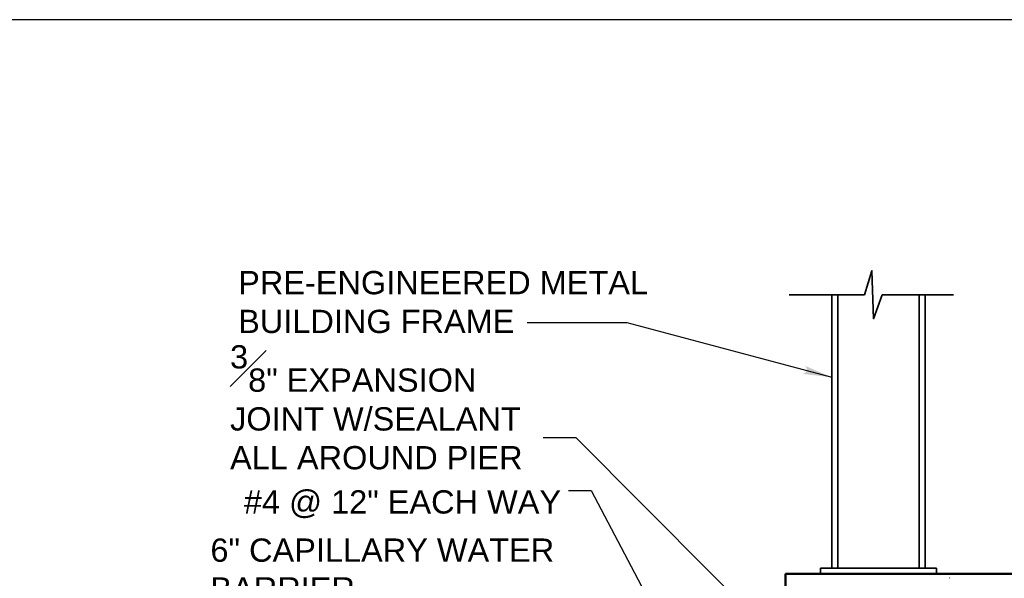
# Model space of a CAD drawing. Extents: x -312 to 328, y -156 to 292.
# Tile 48 of 89: x -179 to -94, y 244 to 292. Entities that reach past the tile are written whole.
import ezdxf

# ---------------------------------------------------------------- set-up
doc = ezdxf.new("R2010")
doc.units = 0
doc.header["$MEASUREMENT"] = 0
for name, color, linetype, lineweight in [('Level 1', 253, 'Continuous', 18), ('S-Anno-Brkl', 2, 'Continuous', 35), ('S-Anno-Patt', 152, 'Continuous', 18), ('S-Anno-Text', 53, 'Continuous', 25), ('S-Sect-Conc', 6, 'Continuous', 50), ('S-Sect-Shps', 3, 'Continuous', 35), ('S-Sect-Stls', 2, 'Continuous', 35)]:
    doc.layers.add(name, color=color, linetype=linetype, lineweight=lineweight)
doc.styles.add('NOTES', font='romans.shx')

msp = doc.modelspace()

# ---------------------------------------------------------------- hatches: boundary and pattern name
at = {"layer": 'S-Anno-Text', "extrusion": (0, 0, -1)}
msp.add_hatch(color=256, dxfattribs=at).paths.add_polyline_path([(108.83135, 261.00087), (111.1557, 261.99497), (111.10294, 261.92914), (111.02096, 261.80176), (110.9917, 261.68625), (110.99969, 261.57877), (111.03739, 261.49158), (111.11536, 261.40874), (111.24946, 261.33276), (111.34027, 261.29492)], flags=16)

# ---------------------------------------------------------------- linework, layer by layer
at = {"layer": 'Level 1', "color": 214, "linetype": 'Continuous', "lineweight": 25}
msp.add_3dface([(-311.9741, -156.26001), (328.0259, -156.26001), (328.0259, 291.73999), (-311.9741, 291.73999)], dxfattribs=at)
msp.add_3dface([(-311.9741, -156.26001), (328.0259, -156.26001), (328.0259, 291.73999), (-311.9741, 291.73999)], dxfattribs=at)
msp.add_3dface([(-311.9741, -156.26001), (328.0259, -156.26001), (328.0259, 291.73999), (-311.9741, 291.73999)], dxfattribs=at)
at = {"layer": 'S-Anno-Brkl'}
for p, q in [((-112.51972, 268.10399), (-106.03697, 268.10399)), ((-104.50535, 268.10399), (-98.3726, 268.10399))]:
    msp.add_line(p, q, dxfattribs=at)
at = {"layer": 'S-Anno-Brkl', "flags": 128}
msp.add_lwpolyline([(-104.50535, 268.10399), (-105.27235, 266.04162), (-105.39035, 270.16637), (-106.03697, 268.10399)], dxfattribs=at)
at = {"layer": 'S-Anno-Patt'}
for p, q in [((-109.13985, 244.09112), (-109.18735, 244.07762)), ((-98.68497, 243.76162), (-98.73247, 243.74812))]:
    msp.add_line(p, q, dxfattribs=at)
at = {"layer": 'S-Anno-Text', "flags": 128}
for points in [[(-135.04797, 265.70137), (-126.46922, 265.70137), (-108.83135, 261.00087)], [(-133.6581, 255.81424), (-130.83947, 255.81424), (-113.20635, 238.10399)], [(-131.48697, 251.27574), (-129.5446, 251.27574), (-121.77522, 236.52599)]]:
    msp.add_lwpolyline(points, dxfattribs=at)
at = {"layer": 'S-Sect-Conc'}
for p, q in [((-112.83135, 202.10399), (-112.83135, 244.10399)), ((-112.83135, 244.10399), (-92.83097, 244.10399))]:
    msp.add_line(p, q, dxfattribs=at)
at = {"layer": 'S-Sect-Shps'}
for p, q in [((-109.83135, 244.60399), (-99.83135, 244.60399)), ((-109.83135, 244.10399), (-109.83135, 244.60399)), ((-99.83135, 244.10399), (-99.83135, 244.60399))]:
    msp.add_line(p, q, dxfattribs=at)
at = {"layer": 'S-Sect-Stls'}
for p, q in [((-108.83135, 244.60399), (-108.83135, 268.10399)), ((-108.33135, 244.60399), (-108.33135, 268.10399)), ((-101.33135, 244.60399), (-101.33135, 268.10399)), ((-100.83135, 244.60399), (-100.83135, 268.10399))]:
    msp.add_line(p, q, dxfattribs=at)

# ---------------------------------------------------------------- texts
at = {"layer": 'S-Anno-Text', "char_height": 2, "attachment_point": 1, "style": 'NOTES'}
for s, insert in [('\\fArial|b0|i0|c0|p39;PRE-ENGINEERED METAL\\PBUILDING FRAME', (-159.88035, 270.13978)), ('\\A0;\\fArial|b0|i0|c0|p39;\\S3#8;" EXPANSION \\PJOINT W/SEALANT\\PALL AROUND PIER', (-160.5766, 263.7602)), ('\\fArial|b0|i0|c0|p39;6" CAPILLARY WATER\\PBARRIER', (-162.26508, 247.14632))]:
    msp.add_mtext(s, dxfattribs=dict(at, insert=insert))
at = {"layer": 'S-Anno-Text', "insert": (-159.38901, 251.2904), "char_height": 2, "attachment_point": 1, "line_spacing_factor": 0.73751, "style": 'NOTES'}
msp.add_mtext('\\fArial|b0|i0|c0|p39;#4 @ 12" EACH WAY', dxfattribs=at)

doc.saveas('drawing.dxf')
